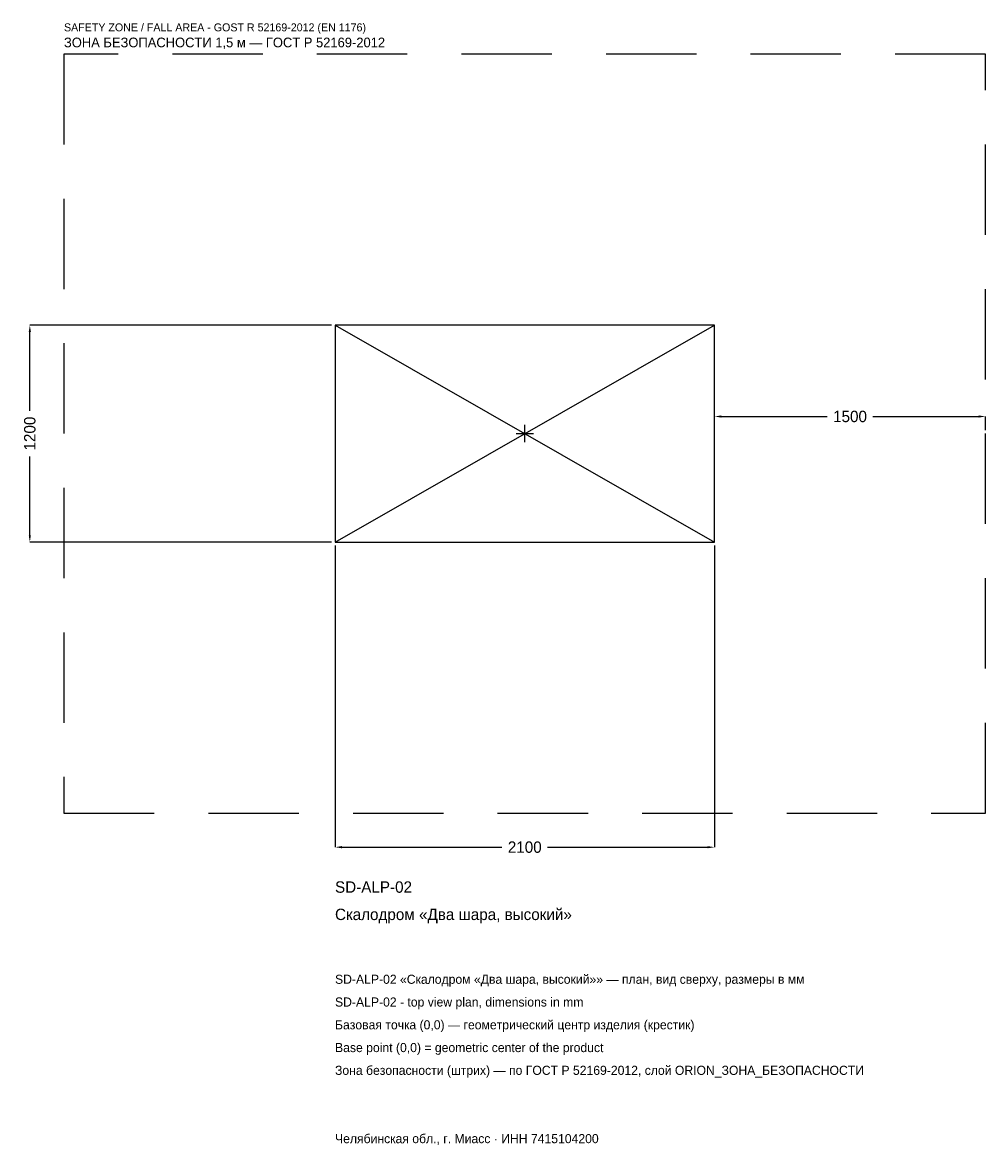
# Model space of a CAD drawing. Header units: metres. Extents: x -2780 to 2550, y -3940 to 2275.
import ezdxf

# ---------------------------------------------------------------- set-up
doc = ezdxf.new("R2010")
doc.units = ezdxf.units.M
doc.linetypes.add('DASHED', pattern=[800, 500, -300])
for name, color, linetype in [('ЗСК_ДАННЫЕ', 3, 'Continuous'), ('ЗСК_ЗОНА_БЕЗОПАСНОСТИ', 1, 'Continuous'), ('ЗСК_КОНТУР', 7, 'Continuous'), ('ЗСК_РАЗМЕРЫ', 8, 'Continuous')]:
    doc.layers.add(name, color=color, linetype=linetype)
doc.dimstyles.new('ORION', dxfattribs={"dimtxt": 63, "dimasz": 37.8, "dimexe": 1.25, "dimexo": 18.9, "dimtad": 1, "dimdec": 0, "dimcen": 2.5, "dimazin": 3, "dimtfac": 1, "dimtmove": 0, "dimatfit": 3})

# ---------------------------------------------------------------- blocks, each defined once
blk = doc.blocks.new('_CLOSEDFILLED')
at = {"color": 0, "linetype": 'BYBLOCK'}
blk.add_solid([(-1, 0.16), (0, 0), (-1, -0.16)], dxfattribs=at)
blk = doc.blocks.new('*D1')
for p, q in [((-1050, -618.9), (-1050, -2289)), ((1050, -618.9), (1050, -2289)), ((-1012.2, -2289), (-126, -2289)), ((126, -2289), (1012.2, -2289))]:
    blk.add_line(p, q)
at = {"layer": 'Defpoints'}
for p in [(-1050, -600), (1050, -600), (-1050, -2289)]:
    blk.add_point(p, dxfattribs=at)
at = {"layer": 'ЗСК_РАЗМЕРЫ', "xscale": 37.8, "yscale": 37.8, "rotation": 180}
blk.add_blockref('_CLOSEDFILLED', (-1050, -2289), dxfattribs=at)
at = {"layer": 'ЗСК_РАЗМЕРЫ', "xscale": 37.8, "yscale": 37.8}
blk.add_blockref('_CLOSEDFILLED', (1050, -2289), dxfattribs=at)
at = {"layer": 'ЗСК_РАЗМЕРЫ', "insert": (0, -2289), "char_height": 63, "attachment_point": 5}
blk.add_mtext('2100', dxfattribs=at)
blk = doc.blocks.new('*D2')
for p, q in [((-1068.9, 600), (-2739, 600)), ((-2739, 126), (-2739, 562.2)), ((-2739, -562.2), (-2739, -126)), ((-1068.9, -600), (-2739, -600))]:
    blk.add_line(p, q)
at = {"layer": 'Defpoints'}
for p in [(-1050, 600), (-2739, -600), (-1050, -600)]:
    blk.add_point(p, dxfattribs=at)
at = {"layer": 'ЗСК_РАЗМЕРЫ', "xscale": 37.8, "yscale": 37.8}
for p, rotation in [((-2739, 600), 90), ((-2739, -600), 270)]:
    blk.add_blockref('_CLOSEDFILLED', p, dxfattribs=dict(at, rotation=rotation))
at = {"layer": 'ЗСК_РАЗМЕРЫ', "insert": (-2739, 0), "char_height": 63, "attachment_point": 5, "rotation": 90}
blk.add_mtext('1200', dxfattribs=at)
blk = doc.blocks.new('*D3')
for p, q in [((1050, 18.9), (1050, 94.5)), ((1087.8, 94.5), (1674, 94.5)), ((1926, 94.5), (2512.2, 94.5)), ((2550, 18.9), (2550, 94.5))]:
    blk.add_line(p, q)
at = {"layer": 'Defpoints'}
for p in [(1050, 94.5), (1050, 0), (2550, 0)]:
    blk.add_point(p, dxfattribs=at)
at = {"layer": 'ЗСК_РАЗМЕРЫ', "xscale": 37.8, "yscale": 37.8, "rotation": 180}
blk.add_blockref('_CLOSEDFILLED', (1050, 94.5), dxfattribs=at)
at = {"layer": 'ЗСК_РАЗМЕРЫ', "xscale": 37.8, "yscale": 37.8}
blk.add_blockref('_CLOSEDFILLED', (2550, 94.5), dxfattribs=at)
at = {"layer": 'ЗСК_РАЗМЕРЫ', "insert": (1800, 94.5), "char_height": 63, "attachment_point": 5}
blk.add_mtext('1500', dxfattribs=at)
blk = doc.blocks.new('ОРИОН SD-ALP-02 Скалодром Два шара высокий')
at = {"layer": 'ЗСК_ЗОНА_БЕЗОПАСНОСТИ', "linetype": 'DASHED'}
blk.add_lwpolyline([(-2550, -2100), (2550, -2100), (2550, 2100), (-2550, 2100)], close=True, dxfattribs=at)
at = {"layer": 'ЗСК_КОНТУР'}
for p, q in [((-1050, -600), (1050, 600)), ((-1050, 600), (1050, -600))]:
    blk.add_line(p, q, dxfattribs=at)
blk.add_lwpolyline([(-1050, -600), (1050, -600), (1050, 600), (-1050, 600)], close=True, dxfattribs=at)
at = {"layer": 'ЗСК_РАЗМЕРЫ'}
for p, q in [((-48, 0), (48, 0)), ((0, -48), (0, 48))]:
    blk.add_line(p, q, dxfattribs=at)
at = {"layer": 'ЗСК_ДАННЫЕ'}
for tag, p in [('АРТИКУЛ', (-1050, -2541)), ('НАИМЕНОВАНИЕ', (-1050, -2692.2))]:
    blk.add_attdef(tag, p, '', height=63, dxfattribs=at)
at = {"layer": 'ЗСК_ДАННЫЕ', "flags": 1}
for tag, p in [('ПРОИЗВОДИТЕЛЬ', (-1050, -2843.4)), ('ТЕЛЕФОН', (-1050, -2994.6)), ('САЙТ', (-1050, -3297)), ('АДРЕС', (-1050, -3448.2)), ('РЕКВИЗИТЫ', (-1050, -3599.4)), ('ГАБАРИТЫ', (-1050, -3750.6)), ('ЗОНА_БЕЗОПАСНОСТИ', (-1050, -3901.8))]:
    blk.add_attdef(tag, p, '', height=63, dxfattribs=at)
at = {"layer": 'ЗСК_ЗОНА_БЕЗОПАСНОСТИ', "color": 1}
for s, height, p in [('SAFETY ZONE / FALL AREA - GOST R 52169-2012 (EN 1176)', 44.1, (-2550, 2226)), ('ЗОНА БЕЗОПАСНОСТИ 1,5 м — ГОСТ Р 52169-2012', 53.55, (-2550, 2137.8))]:
    blk.add_text(s, height=height, dxfattribs=at).set_placement(p)
at = {"layer": 'ЗСК_РАЗМЕРЫ'}
dim = blk.add_linear_dim(base=(-2739, -600), p1=(-1050, -600), p2=(-1050, 600), angle=90, dimstyle='ORION', dxfattribs=at)
dim.commit()
dim.dimension.update_dxf_attribs({"geometry": '*D2', "text_midpoint": (-2739, 0)})
for base, p1, p2, picture, middle in [((1050, 94.5), (1050, 0), (2550, 0), '*D3', (1800, 94.5)), ((-1050, -2289), (-1050, -600), (1050, -600), '*D1', (0, -2289))]:
    dim = blk.add_linear_dim(base=base, p1=p1, p2=p2, dimstyle='ORION', dxfattribs=at)
    dim.commit()
    dim.dimension.update_dxf_attribs({"geometry": picture, "text_midpoint": middle})

msp = doc.modelspace()

# ---------------------------------------------------------------- block references
msp.add_blockref('ОРИОН SD-ALP-02 Скалодром Два шара высокий', (0, 0)).add_auto_attribs({'АРТИКУЛ': 'SD-ALP-02', 'НАИМЕНОВАНИЕ': 'Скалодром «Два шара, высокий»'})

# ---------------------------------------------------------------- texts
at = {"layer": 'ЗСК_ДАННЫЕ', "color": 3}
for s, p in [('SD-ALP-02 «Скалодром «Два шара, высокий»» — план, вид сверху, размеры в мм', (-1050, -3045)), ('SD-ALP-02 - top view plan, dimensions in mm', (-1050, -3171)), ('Челябинская обл., г. Миасс · ИНН 7415104200', (-1050, -3927))]:
    msp.add_text(s, height=50.4, dxfattribs=at).set_placement(p)
at = {"layer": 'ЗСК_ДАННЫЕ', "color": 7}
for s, p in [('Базовая точка (0,0) — геометрический центр изделия (крестик)', (-1050, -3297)), ('Base point (0,0) = geometric center of the product', (-1050, -3423))]:
    msp.add_text(s, height=50.4, dxfattribs=at).set_placement(p)
at = {"layer": 'ЗСК_ДАННЫЕ', "color": 1}
msp.add_text('Зона безопасности (штрих) — по ГОСТ Р 52169-2012, слой ORION_ЗОНА_БЕЗОПАСНОСТИ', height=50.4, dxfattribs=at).set_placement((-1050, -3549))

doc.saveas('drawing.dxf')
